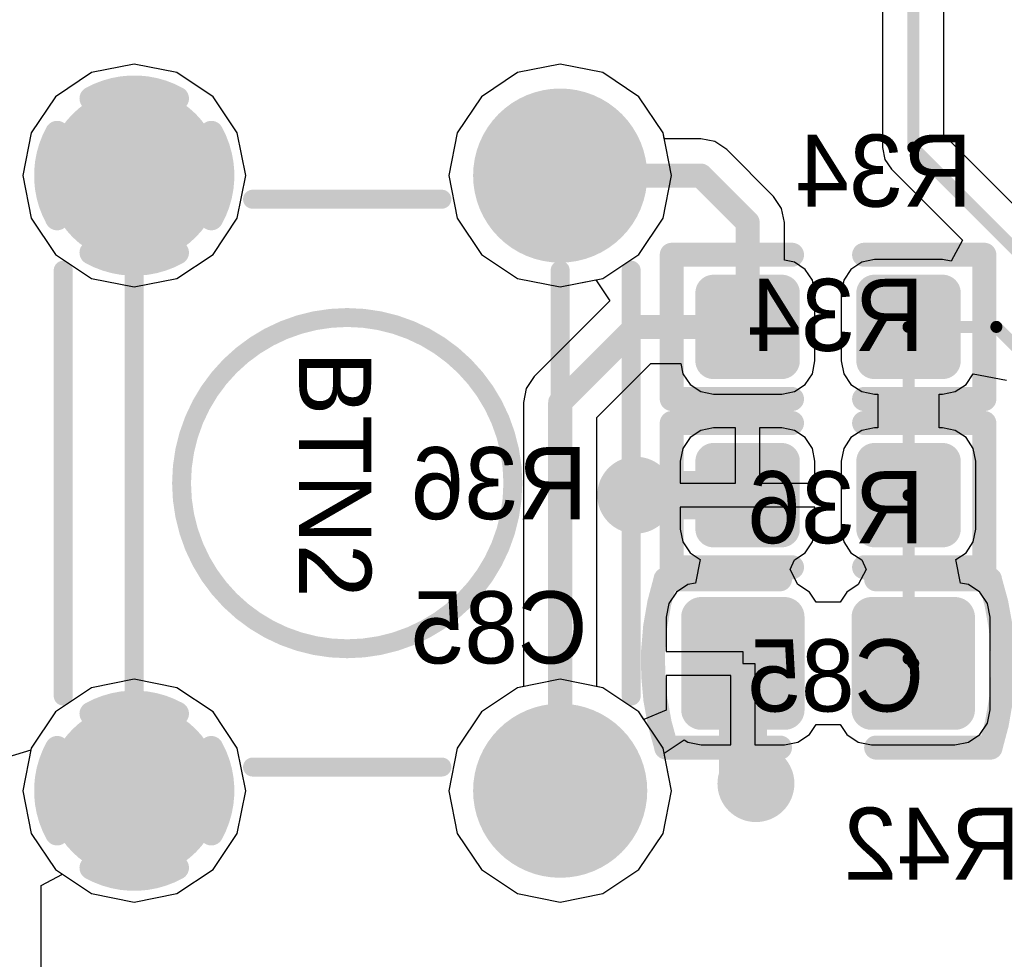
# Model space of a CAD drawing. Header units: millimetres. Extents: x 1.4 to 10.4, y 0 to 10.9.
# Tile 33 of 177: x 3.364 to 3.773, y 3.802 to 4.193. Entities that reach past the tile are written whole.
import ezdxf

# ---------------------------------------------------------------- set-up
doc = ezdxf.new("R2010")
doc.units = ezdxf.units.MM
doc.header["$MEASUREMENT"] = 0
for name, color, linetype in [('BottomLayer', 5, 'Continuous'), ('BottomOverlay', 54, 'Continuous'), ('BottomPaste', 16, 'Continuous'), ('BottomSolder', 6, 'Continuous'), ('DrillDrawing', 1, 'Continuous'), ('DrillGuide', 244, 'Continuous'), ('InternalPlane1', 76, 'Continuous'), ('InternalPlane2', 16, 'Continuous'), ('Mechanical31', 56, 'Continuous'), ('Mechanical32', 56, 'Continuous'), ('MultiLayer', 9, 'Continuous'), ('TopLayer', 1, 'Continuous'), ('TopOverlay', 2, 'Continuous'), ('TopSolder', 216, 'Continuous')]:
    doc.layers.add(name, color=color, linetype=linetype)

msp = doc.modelspace()

# ---------------------------------------------------------------- linework, layer by layer
at = {"layer": 'BottomLayer'}
for p, q in [((3.72269, 4.2711), (3.72269, 4.13957)), ((3.74818, 4.14485), (3.74818, 4.2711)), ((3.41142, 4.17431), (3.39368, 4.17078)), ((3.42916, 4.17078), (3.41142, 4.17431)), ((3.58858, 4.17431), (3.57084, 4.17078)), ((3.60632, 4.17078), (3.58858, 4.17431)), ((3.39368, 4.17078), (3.37864, 4.16073)), ((3.4442, 4.16073), (3.42916, 4.17078)), ((3.57084, 4.17078), (3.5558, 4.16073)), ((3.62136, 4.16073), (3.60632, 4.17078)), ((3.37864, 4.16073), (3.36859, 4.14569)), ((3.45424, 4.14569), (3.4442, 4.16073)), ((3.5558, 4.16073), (3.54576, 4.14569)), ((3.63141, 4.14569), (3.62136, 4.16073)), ((3.36859, 4.14569), (3.36506, 4.12795)), ((3.45777, 4.12795), (3.45424, 4.14569)), ((3.54576, 4.14569), (3.54223, 4.12795)), ((3.6319, 4.14325), (3.63141, 4.14569)), ((3.83928, 4.05374), (3.74818, 4.14485)), ((3.64705, 4.14325), (3.6319, 4.14325)), ((3.6529, 4.14208), (3.64705, 4.14325)), ((3.65786, 4.13877), (3.6529, 4.14208)), ((3.67735, 4.11928), (3.65786, 4.13877)), ((3.72269, 4.13957), (3.72269, 4.13957)), ((3.72269, 4.13957), (3.72269, 4.13957)), ((3.72269, 4.13957), (3.72366, 4.13469)), ((3.72366, 4.13469), (3.72642, 4.13055)), ((3.72642, 4.13055), (3.75588, 4.1011)), ((3.36506, 4.12795), (3.36859, 4.11021)), ((3.45424, 4.11021), (3.45777, 4.12795)), ((3.54223, 4.12795), (3.54576, 4.11021)), ((3.68067, 4.11432), (3.67735, 4.11928)), ((3.68183, 4.10846), (3.68067, 4.11432)), ((3.36859, 4.11021), (3.37864, 4.09517)), ((3.4442, 4.09517), (3.45424, 4.11021)), ((3.54576, 4.11021), (3.5558, 4.09517)), ((3.68183, 4.09276), (3.68183, 4.10846)), ((3.75588, 4.1011), (3.75116, 4.09228)), ((3.37864, 4.09517), (3.39368, 4.08513)), ((3.42916, 4.08513), (3.4442, 4.09517)), ((3.5558, 4.09517), (3.57084, 4.08513)), ((3.68599, 4.09193), (3.68183, 4.09276)), ((3.69047, 4.08894), (3.68599, 4.09193)), ((3.71401, 4.09193), (3.70953, 4.08894)), ((3.71929, 4.09298), (3.71401, 4.09193)), ((3.74764, 4.09298), (3.71929, 4.09298)), ((3.75116, 4.09228), (3.74764, 4.09298)), ((3.69347, 4.08446), (3.69047, 4.08894)), ((3.70953, 4.08894), (3.70653, 4.08446)), ((3.39368, 4.08513), (3.41142, 4.0816)), ((3.41142, 4.0816), (3.42916, 4.08513)), ((3.57084, 4.08513), (3.58858, 4.0816)), ((3.58858, 4.0816), (3.60336, 4.08454)), ((3.60336, 4.08454), (3.60919, 4.07581)), ((3.69452, 4.07917), (3.69347, 4.08446)), ((3.70653, 4.08446), (3.70548, 4.07917)), ((3.69452, 4.05083), (3.69452, 4.07917)), ((3.70548, 4.07917), (3.70548, 4.05083)), ((3.60919, 4.07581), (3.57777, 4.0444)), ((3.69347, 4.04554), (3.69452, 4.05083)), ((3.70548, 4.05083), (3.70653, 4.04554)), ((3.60388, 4.02725), (3.62633, 4.04971)), ((3.62633, 4.04971), (3.63878, 4.04971)), ((3.63878, 4.04971), (3.6396, 4.04554)), ((3.57777, 4.0444), (3.57445, 4.03944)), ((3.6396, 4.04554), (3.6426, 4.04106)), ((3.69047, 4.04106), (3.69347, 4.04554)), ((3.70653, 4.04554), (3.70953, 4.04106)), ((3.7574, 4.04106), (3.7604, 4.04554)), ((3.7604, 4.04554), (3.77417, 4.0428)), ((3.57445, 4.03944), (3.57329, 4.03358)), ((3.6426, 4.04106), (3.64708, 4.03807)), ((3.64708, 4.03807), (3.65236, 4.03702)), ((3.68071, 4.03702), (3.68599, 4.03807)), ((3.68599, 4.03807), (3.69047, 4.04106)), ((3.70953, 4.04106), (3.71401, 4.03807)), ((3.71401, 4.03807), (3.71929, 4.03702)), ((3.74764, 4.03702), (3.75292, 4.03807)), ((3.75292, 4.03807), (3.7574, 4.04106)), ((3.65236, 4.03702), (3.68071, 4.03702)), ((3.71929, 4.03702), (3.72072, 4.03702)), ((3.72072, 4.03702), (3.72072, 4.02298)), ((3.74621, 4.02298), (3.74621, 4.03702)), ((3.74621, 4.03702), (3.74764, 4.03702)), ((3.57329, 4.03358), (3.57329, 3.91536)), ((3.60388, 3.91536), (3.60388, 4.02725)), ((3.64708, 4.02193), (3.6426, 4.01894)), ((3.65236, 4.02298), (3.64708, 4.02193)), ((3.66154, 4.02298), (3.65236, 4.02298)), ((3.66154, 4), (3.66154, 4.02298)), ((3.68071, 4.02298), (3.67154, 4.02298)), ((3.67154, 4.02298), (3.67154, 4)), ((3.68599, 4.02193), (3.68071, 4.02298)), ((3.69047, 4.01894), (3.68599, 4.02193)), ((3.71401, 4.02193), (3.70953, 4.01894)), ((3.71929, 4.02298), (3.71401, 4.02193)), ((3.72072, 4.02298), (3.71929, 4.02298)), ((3.74764, 4.02298), (3.74621, 4.02298)), ((3.75292, 4.02193), (3.74764, 4.02298)), ((3.7574, 4.01894), (3.75292, 4.02193)), ((3.6426, 4.01894), (3.6396, 4.01446)), ((3.69347, 4.01446), (3.69047, 4.01894)), ((3.70953, 4.01894), (3.70653, 4.01446)), ((3.7604, 4.01446), (3.7574, 4.01894)), ((3.6396, 4.01446), (3.63855, 4.00917)), ((3.69452, 4.00917), (3.69347, 4.01446)), ((3.70653, 4.01446), (3.70548, 4.00917)), ((3.76145, 4.00917), (3.7604, 4.01446)), ((3.63855, 4.00917), (3.63855, 4)), ((3.69452, 4), (3.69452, 4.00917)), ((3.70548, 4.00917), (3.70548, 3.98083)), ((3.76145, 3.98083), (3.76145, 4.00917)), ((3.63855, 4), (3.66154, 4)), ((3.67154, 4), (3.69452, 4)), ((3.69452, 3.99), (3.63855, 3.99)), ((3.63855, 3.99), (3.63855, 3.98083)), ((3.69452, 3.98083), (3.69452, 3.99)), ((3.63855, 3.98083), (3.6396, 3.97554)), ((3.69347, 3.97554), (3.69452, 3.98083)), ((3.70548, 3.98083), (3.70653, 3.97554)), ((3.7604, 3.97554), (3.76145, 3.98083)), ((3.6396, 3.97554), (3.6426, 3.97106)), ((3.69047, 3.97106), (3.69347, 3.97554)), ((3.70653, 3.97554), (3.70953, 3.97106)), ((3.7574, 3.97106), (3.7604, 3.97554)), ((3.6426, 3.97106), (3.64682, 3.96824)), ((3.68599, 3.96807), (3.69047, 3.97106)), ((3.70953, 3.97106), (3.71401, 3.96807)), ((3.75318, 3.96824), (3.7574, 3.97106)), ((3.64682, 3.96824), (3.64487, 3.95843)), ((3.68422, 3.96411), (3.68599, 3.96807)), ((3.71401, 3.96807), (3.71578, 3.96411)), ((3.75513, 3.95843), (3.75318, 3.96824)), ((3.68748, 3.95779), (3.68422, 3.96411)), ((3.71578, 3.96411), (3.71252, 3.95779)), ((3.64165, 3.95779), (3.63691, 3.95462)), ((3.64487, 3.95843), (3.64165, 3.95779)), ((3.69222, 3.95462), (3.68748, 3.95779)), ((3.71252, 3.95779), (3.70778, 3.95462)), ((3.75835, 3.95779), (3.75513, 3.95843)), ((3.76309, 3.95462), (3.75835, 3.95779)), ((3.63691, 3.95462), (3.63374, 3.94988)), ((3.695, 3.95047), (3.69222, 3.95462)), ((3.70778, 3.95462), (3.705, 3.95047)), ((3.76626, 3.94988), (3.76309, 3.95462)), ((3.63374, 3.94988), (3.63263, 3.94429)), ((3.705, 3.95047), (3.695, 3.95047)), ((3.76737, 3.94429), (3.76626, 3.94988)), ((3.63263, 3.94429), (3.63263, 3.93)), ((3.76737, 3.90571), (3.76737, 3.94429)), ((3.63263, 3.93), (3.66457, 3.93)), ((3.66457, 3.93), (3.66457, 3.925)), ((3.66457, 3.925), (3.66957, 3.925)), ((3.66957, 3.925), (3.66957, 3.8911)), ((3.65957, 3.92), (3.63263, 3.92)), ((3.63263, 3.92), (3.63263, 3.90571)), ((3.65957, 3.8911), (3.65957, 3.92)), ((3.41142, 3.9184), (3.39368, 3.91487)), ((3.42916, 3.91487), (3.41142, 3.9184)), ((3.57329, 3.91536), (3.57084, 3.91487)), ((3.60632, 3.91487), (3.60388, 3.91536)), ((3.39368, 3.91487), (3.37864, 3.90483)), ((3.4442, 3.90483), (3.42916, 3.91487)), ((3.57084, 3.91487), (3.5558, 3.90483)), ((3.62136, 3.90483), (3.60632, 3.91487)), ((3.37864, 3.90483), (3.36859, 3.88979)), ((3.45424, 3.88979), (3.4442, 3.90483)), ((3.5558, 3.90483), (3.54576, 3.88979)), ((3.62342, 3.90174), (3.62136, 3.90483)), ((3.63266, 3.90557), (3.62342, 3.90174)), ((3.63263, 3.90571), (3.63266, 3.90557)), ((3.76626, 3.90012), (3.76737, 3.90571)), ((3.69222, 3.89538), (3.695, 3.89953)), ((3.695, 3.89953), (3.705, 3.89953)), ((3.705, 3.89953), (3.70778, 3.89538)), ((3.76309, 3.89538), (3.76626, 3.90012)), ((3.68748, 3.89221), (3.69222, 3.89538)), ((3.70778, 3.89538), (3.71252, 3.89221)), ((3.75835, 3.89221), (3.76309, 3.89538)), ((3.63183, 3.88766), (3.64015, 3.89322)), ((3.64015, 3.89322), (3.64165, 3.89221)), ((3.64165, 3.89221), (3.64724, 3.8911)), ((3.64724, 3.8911), (3.65957, 3.8911)), ((3.66957, 3.8911), (3.68189, 3.8911)), ((3.68189, 3.8911), (3.68748, 3.89221)), ((3.71252, 3.89221), (3.71811, 3.8911)), ((3.71811, 3.8911), (3.75276, 3.8911)), ((3.75276, 3.8911), (3.75835, 3.89221)), ((3.36841, 3.88886), (3.35884, 3.88596)), ((3.36859, 3.88979), (3.36841, 3.88886)), ((3.45777, 3.87205), (3.45424, 3.88979)), ((3.54576, 3.88979), (3.54223, 3.87205)), ((3.63494, 3.87205), (3.63183, 3.88766)), ((3.45424, 3.85431), (3.45777, 3.87205)), ((3.54223, 3.87205), (3.54576, 3.85431)), ((3.63141, 3.85431), (3.63494, 3.87205)), ((3.4442, 3.83927), (3.45424, 3.85431)), ((3.54576, 3.85431), (3.5558, 3.83927)), ((3.62136, 3.83927), (3.63141, 3.85431)), ((3.37274, 3.8326), (3.38156, 3.83731)), ((3.38156, 3.83731), (3.39368, 3.82922)), ((3.42916, 3.82922), (3.4442, 3.83927)), ((3.5558, 3.83927), (3.57084, 3.82922)), ((3.60632, 3.82922), (3.62136, 3.83927)), ((3.37274, 3.7924), (3.37274, 3.8326)), ((3.39368, 3.82922), (3.41142, 3.82569)), ((3.41142, 3.82569), (3.42916, 3.82922)), ((3.57084, 3.82922), (3.58858, 3.82569)), ((3.58858, 3.82569), (3.60632, 3.82922))]:
    msp.add_line(p, q, dxfattribs=at)
for points, const_width in [([(3.73543, 4.13957), (3.73543, 4.305)], 0.005), ([(3.73543, 4.13957), (3.834, 4.041)], 0.005), ([(3.58858, 4.12795), (3.64705, 4.12795)], 0.01), ([(3.64705, 4.12795), (3.66654, 4.10846)], 0.01), ([(3.66654, 4.065), (3.66654, 4.10846)], 0.01), ([(3.58858, 4.03358), (3.62, 4.065)], 0.01), ([(3.62, 4.065), (3.66654, 4.065)], 0.01), ([(3.73346, 3.995), (3.73346, 4.065)], 0.005), ([(3.73346, 4.065), (3.77, 4.065)], 0.005), ([(3.77, 4.065), (3.805, 4.03)], 0.005), ([(3.58858, 3.87205), (3.58858, 4.03358)], 0.01), ([(3.62, 3.995), (3.66654, 3.995)], 0.02), ([(3.73346, 3.92697), (3.73346, 3.995)], 0.005), ([(3.66457, 3.88043), (3.66457, 3.925)], 0.02), ([(3.73346, 3.92697), (3.73543, 3.925)], 0.005), ([(3.66457, 3.88043), (3.67, 3.875)], 0.02)]:
    msp.add_lwpolyline(points, dxfattribs=dict(at, const_width=const_width))
for points, const_width in [([(3.39468, 4.12795, 1), (3.42815, 4.12795, 1)], 0.03346), ([(3.57185, 4.12795, 1), (3.60532, 4.12795, 1)], 0.03346), ([(3.73418, 4.13957, 1), (3.73668, 4.13957, 1)], 0.0025), ([(3.73418, 4.13957, 1), (3.73668, 4.13957, 1)], 0.0025), ([(3.58608, 4.12795, 1), (3.59108, 4.12795, 1)], 0.005), ([(3.64455, 4.12795, 1), (3.64955, 4.12795, 1)], 0.005), ([(3.64455, 4.12795, 1), (3.64955, 4.12795, 1)], 0.005), ([(3.66404, 4.10846, 1), (3.66904, 4.10846, 1)], 0.005), ([(3.66404, 4.10846, 1), (3.66904, 4.10846, 1)], 0.005), ([(3.65059, 4.07917, 1), (3.65413, 4.07917, 1)], 0.00354), ([(3.67894, 4.07917, 1), (3.68248, 4.07917, 1)], 0.00354), ([(3.71752, 4.07917, 1), (3.72106, 4.07917, 1)], 0.00354), ([(3.74587, 4.07917, 1), (3.74941, 4.07917, 1)], 0.00354), ([(3.6175, 4.065, 1), (3.6225, 4.065, 1)], 0.005), ([(3.6175, 4.065, 1), (3.6225, 4.065, 1)], 0.005), ([(3.66404, 4.065, 1), (3.66904, 4.065, 1)], 0.005), ([(3.66404, 4.065, 1), (3.66904, 4.065, 1)], 0.005), ([(3.73221, 4.065, 1), (3.73471, 4.065, 1)], 0.0025), ([(3.73221, 4.065, 1), (3.73471, 4.065, 1)], 0.0025), ([(3.76875, 4.065, 1), (3.77125, 4.065, 1)], 0.0025), ([(3.76875, 4.065, 1), (3.77125, 4.065, 1)], 0.0025), ([(3.65059, 4.05083, 1), (3.65413, 4.05083, 1)], 0.00354), ([(3.67894, 4.05083, 1), (3.68248, 4.05083, 1)], 0.00354), ([(3.71752, 4.05083, 1), (3.72106, 4.05083, 1)], 0.00354), ([(3.74587, 4.05083, 1), (3.74941, 4.05083, 1)], 0.00354), ([(3.58608, 4.03358, 1), (3.59108, 4.03358, 1)], 0.005), ([(3.58608, 4.03358, 1), (3.59108, 4.03358, 1)], 0.005), ([(3.65059, 4.00917, 1), (3.65413, 4.00917, 1)], 0.00354), ([(3.67894, 4.00917, 1), (3.68248, 4.00917, 1)], 0.00354), ([(3.71752, 4.00917, 1), (3.72106, 4.00917, 1)], 0.00354), ([(3.74587, 4.00917, 1), (3.74941, 4.00917, 1)], 0.00354), ([(3.614, 3.995, 1), (3.626, 3.995, 1)], 0.012), ([(3.615, 3.995, 1), (3.625, 3.995, 1)], 0.01), ([(3.66154, 3.995, 1), (3.67154, 3.995, 1)], 0.01), ([(3.73221, 3.995, 1), (3.73471, 3.995, 1)], 0.0025), ([(3.73221, 3.995, 1), (3.73471, 3.995, 1)], 0.0025), ([(3.65059, 3.98083, 1), (3.65413, 3.98083, 1)], 0.00354), ([(3.67894, 3.98083, 1), (3.68248, 3.98083, 1)], 0.00354), ([(3.71752, 3.98083, 1), (3.72106, 3.98083, 1)], 0.00354), ([(3.74587, 3.98083, 1), (3.74941, 3.98083, 1)], 0.00354), ([(3.64508, 3.94429, 1), (3.64941, 3.94429, 1)], 0.00433), ([(3.67972, 3.94429, 1), (3.68405, 3.94429, 1)], 0.00433), ([(3.71594, 3.94429, 1), (3.72028, 3.94429, 1)], 0.00433), ([(3.75059, 3.94429, 1), (3.75492, 3.94429, 1)], 0.00433), ([(3.65957, 3.925, 1), (3.66957, 3.925, 1)], 0.01), ([(3.73221, 3.92697, 1), (3.73471, 3.92697, 1)], 0.0025), ([(3.73221, 3.92697, 1), (3.73471, 3.92697, 1)], 0.0025), ([(3.73418, 3.925, 1), (3.73668, 3.925, 1)], 0.0025), ([(3.64508, 3.90571, 1), (3.64941, 3.90571, 1)], 0.00433), ([(3.67972, 3.90571, 1), (3.68405, 3.90571, 1)], 0.00433), ([(3.71594, 3.90571, 1), (3.72028, 3.90571, 1)], 0.00433), ([(3.75059, 3.90571, 1), (3.75492, 3.90571, 1)], 0.00433), ([(3.39468, 3.87205, 1), (3.42815, 3.87205, 1)], 0.03346), ([(3.57185, 3.87205, 1), (3.60532, 3.87205, 1)], 0.03346), ([(3.65957, 3.88043, 1), (3.66957, 3.88043, 1)], 0.01), ([(3.65957, 3.88043, 1), (3.66957, 3.88043, 1)], 0.01), ([(3.664, 3.875, 1), (3.676, 3.875, 1)], 0.012), ([(3.665, 3.875, 1), (3.675, 3.875, 1)], 0.01), ([(3.58608, 3.87205, 1), (3.59108, 3.87205, 1)], 0.005)]:
    msp.add_lwpolyline(points, format="xyb", close=True, dxfattribs=dict(at, const_width=const_width))
for points in [[(3.64882, 4.05083), (3.68425, 4.05083), (3.64882, 4.07917), (3.68425, 4.07917)], [(3.65236, 4.04728), (3.68071, 4.04728), (3.65236, 4.08272), (3.68071, 4.08272)], [(3.71575, 4.05083), (3.75118, 4.05083), (3.71575, 4.07917), (3.75118, 4.07917)], [(3.71929, 4.04728), (3.74764, 4.04728), (3.71929, 4.08272), (3.74764, 4.08272)], [(3.65236, 3.97728), (3.68071, 3.97728), (3.65236, 4.01272), (3.68071, 4.01272)], [(3.71929, 3.97728), (3.74764, 3.97728), (3.71929, 4.01272), (3.74764, 4.01272)], [(3.64882, 3.98083), (3.68425, 3.98083), (3.64882, 4.00917), (3.68425, 4.00917)], [(3.71575, 3.98083), (3.75118, 3.98083), (3.71575, 4.00917), (3.75118, 4.00917)], [(3.68189, 3.94862), (3.64724, 3.94862), (3.68189, 3.90138), (3.64724, 3.90138)], [(3.75276, 3.94862), (3.71811, 3.94862), (3.75276, 3.90138), (3.71811, 3.90138)], [(3.68622, 3.94429), (3.64291, 3.94429), (3.68622, 3.90571), (3.64291, 3.90571)], [(3.75709, 3.94429), (3.71378, 3.94429), (3.75709, 3.90571), (3.71378, 3.90571)]]:
    msp.add_solid(points, dxfattribs=at)
at = {"layer": 'BottomOverlay', "const_width": 0.01}
for points in [[(3.635, 4.035), (3.635, 4.095)], [(3.635, 4.095), (3.685, 4.095)], [(3.715, 4.095), (3.765, 4.095)], [(3.765, 4.035), (3.765, 4.095)], [(3.635, 4.035), (3.685, 4.035)], [(3.715, 4.035), (3.765, 4.035)], [(3.635, 3.965), (3.635, 4.025)], [(3.635, 4.025), (3.685, 4.025)], [(3.715, 4.025), (3.765, 4.025)], [(3.765, 3.965), (3.765, 4.025)], [(3.635, 3.965), (3.685, 3.965)], [(3.715, 3.965), (3.765, 3.965)], [(3.63239, 3.96), (3.68, 3.96)], [(3.72, 3.96), (3.76733, 3.96)], [(3.63267, 3.89), (3.68, 3.89)], [(3.72, 3.89), (3.7676, 3.89)]]:
    msp.add_lwpolyline(points, dxfattribs=at)
at = {"layer": 'BottomOverlay', "const_width": 0.005}
for points in [[(3.6325, 4.095, 1), (3.6375, 4.095, 1)], [(3.6325, 4.095, 1), (3.6375, 4.095, 1)], [(3.6825, 4.095, 1), (3.6875, 4.095, 1)], [(3.7125, 4.095, 1), (3.7175, 4.095, 1)], [(3.7625, 4.095, 1), (3.7675, 4.095, 1)], [(3.7625, 4.095, 1), (3.7675, 4.095, 1)], [(3.6325, 4.035, 1), (3.6375, 4.035, 1)], [(3.6325, 4.035, 1), (3.6375, 4.035, 1)], [(3.6825, 4.035, 1), (3.6875, 4.035, 1)], [(3.7125, 4.035, 1), (3.7175, 4.035, 1)], [(3.7625, 4.035, 1), (3.7675, 4.035, 1)], [(3.7625, 4.035, 1), (3.7675, 4.035, 1)], [(3.6325, 4.025, 1), (3.6375, 4.025, 1)], [(3.6325, 4.025, 1), (3.6375, 4.025, 1)], [(3.6825, 4.025, 1), (3.6875, 4.025, 1)], [(3.7125, 4.025, 1), (3.7175, 4.025, 1)], [(3.7625, 4.025, 1), (3.7675, 4.025, 1)], [(3.7625, 4.025, 1), (3.7675, 4.025, 1)], [(3.6325, 3.965, 1), (3.6375, 3.965, 1)], [(3.6325, 3.965, 1), (3.6375, 3.965, 1)], [(3.6825, 3.965, 1), (3.6875, 3.965, 1)], [(3.7125, 3.965, 1), (3.7175, 3.965, 1)], [(3.7625, 3.965, 1), (3.7675, 3.965, 1)], [(3.7625, 3.965, 1), (3.7675, 3.965, 1)], [(3.62989, 3.96, 1), (3.63489, 3.96, 1)], [(3.62989, 3.95985, 1), (3.63489, 3.95985, 1)], [(3.6775, 3.96, 1), (3.6825, 3.96, 1)], [(3.7175, 3.96, 1), (3.7225, 3.96, 1)], [(3.76483, 3.96, 1), (3.76983, 3.96, 1)], [(3.76483, 3.95976, 1), (3.76983, 3.95976, 1)], [(3.63017, 3.89024, 1), (3.63517, 3.89024, 1)], [(3.63017, 3.89, 1), (3.63517, 3.89, 1)], [(3.6775, 3.89, 1), (3.6825, 3.89, 1)], [(3.7175, 3.89, 1), (3.7225, 3.89, 1)], [(3.7651, 3.89015, 1), (3.7701, 3.89015, 1)], [(3.7651, 3.89, 1), (3.7701, 3.89, 1)]]:
    msp.add_lwpolyline(points, format="xyb", close=True, dxfattribs=at)
at = {"layer": 'BottomOverlay', "const_width": 0.01}
for points in [[(3.63267, 3.89024, -0.154963), (3.63239, 3.95985)], [(3.76733, 3.95976, -0.154963), (3.7676, 3.89015)]]:
    msp.add_lwpolyline(points, format="xyb", dxfattribs=at)
at = {"layer": 'BottomPaste'}
for points, const_width in [([(3.65059, 4.07917, 1), (3.65413, 4.07917, 1)], 0.00354), ([(3.67894, 4.07917, 1), (3.68248, 4.07917, 1)], 0.00354), ([(3.71752, 4.07917, 1), (3.72106, 4.07917, 1)], 0.00354), ([(3.74587, 4.07917, 1), (3.74941, 4.07917, 1)], 0.00354), ([(3.65059, 4.05083, 1), (3.65413, 4.05083, 1)], 0.00354), ([(3.67894, 4.05083, 1), (3.68248, 4.05083, 1)], 0.00354), ([(3.71752, 4.05083, 1), (3.72106, 4.05083, 1)], 0.00354), ([(3.74587, 4.05083, 1), (3.74941, 4.05083, 1)], 0.00354), ([(3.65059, 4.00917, 1), (3.65413, 4.00917, 1)], 0.00354), ([(3.67894, 4.00917, 1), (3.68248, 4.00917, 1)], 0.00354), ([(3.71752, 4.00917, 1), (3.72106, 4.00917, 1)], 0.00354), ([(3.74587, 4.00917, 1), (3.74941, 4.00917, 1)], 0.00354), ([(3.65059, 3.98083, 1), (3.65413, 3.98083, 1)], 0.00354), ([(3.67894, 3.98083, 1), (3.68248, 3.98083, 1)], 0.00354), ([(3.71752, 3.98083, 1), (3.72106, 3.98083, 1)], 0.00354), ([(3.74587, 3.98083, 1), (3.74941, 3.98083, 1)], 0.00354), ([(3.64508, 3.94429, 1), (3.64941, 3.94429, 1)], 0.00433), ([(3.67972, 3.94429, 1), (3.68405, 3.94429, 1)], 0.00433), ([(3.71594, 3.94429, 1), (3.72028, 3.94429, 1)], 0.00433), ([(3.75059, 3.94429, 1), (3.75492, 3.94429, 1)], 0.00433), ([(3.64508, 3.90571, 1), (3.64941, 3.90571, 1)], 0.00433), ([(3.67972, 3.90571, 1), (3.68405, 3.90571, 1)], 0.00433), ([(3.71594, 3.90571, 1), (3.72028, 3.90571, 1)], 0.00433), ([(3.75059, 3.90571, 1), (3.75492, 3.90571, 1)], 0.00433)]:
    msp.add_lwpolyline(points, format="xyb", close=True, dxfattribs=dict(at, const_width=const_width))
for points in [[(3.64882, 4.05083), (3.68425, 4.05083), (3.64882, 4.07917), (3.68425, 4.07917)], [(3.65236, 4.04728), (3.68071, 4.04728), (3.65236, 4.08272), (3.68071, 4.08272)], [(3.71575, 4.05083), (3.75118, 4.05083), (3.71575, 4.07917), (3.75118, 4.07917)], [(3.71929, 4.04728), (3.74764, 4.04728), (3.71929, 4.08272), (3.74764, 4.08272)], [(3.65236, 3.97728), (3.68071, 3.97728), (3.65236, 4.01272), (3.68071, 4.01272)], [(3.71929, 3.97728), (3.74764, 3.97728), (3.71929, 4.01272), (3.74764, 4.01272)], [(3.64882, 3.98083), (3.68425, 3.98083), (3.64882, 4.00917), (3.68425, 4.00917)], [(3.71575, 3.98083), (3.75118, 3.98083), (3.71575, 4.00917), (3.75118, 4.00917)], [(3.68189, 3.94862), (3.64724, 3.94862), (3.68189, 3.90138), (3.64724, 3.90138)], [(3.75276, 3.94862), (3.71811, 3.94862), (3.75276, 3.90138), (3.71811, 3.90138)], [(3.68622, 3.94429), (3.64291, 3.94429), (3.68622, 3.90571), (3.64291, 3.90571)], [(3.75709, 3.94429), (3.71378, 3.94429), (3.75709, 3.90571), (3.71378, 3.90571)]]:
    msp.add_solid(points, dxfattribs=at)
at = {"layer": 'BottomSolder'}
for points, const_width in [([(3.39331, 4.12795, 1), (3.42953, 4.12795, 1)], 0.03622), ([(3.57047, 4.12795, 1), (3.60669, 4.12795, 1)], 0.03622), ([(3.64859, 4.07917, 1), (3.65613, 4.07917, 1)], 0.00754), ([(3.67694, 4.07917, 1), (3.68448, 4.07917, 1)], 0.00754), ([(3.71552, 4.07917, 1), (3.72306, 4.07917, 1)], 0.00754), ([(3.74387, 4.07917, 1), (3.75141, 4.07917, 1)], 0.00754), ([(3.64859, 4.05083, 1), (3.65613, 4.05083, 1)], 0.00754), ([(3.67694, 4.05083, 1), (3.68448, 4.05083, 1)], 0.00754), ([(3.71552, 4.05083, 1), (3.72306, 4.05083, 1)], 0.00754), ([(3.74387, 4.05083, 1), (3.75141, 4.05083, 1)], 0.00754), ([(3.64859, 4.00917, 1), (3.65613, 4.00917, 1)], 0.00754), ([(3.67694, 4.00917, 1), (3.68448, 4.00917, 1)], 0.00754), ([(3.71552, 4.00917, 1), (3.72306, 4.00917, 1)], 0.00754), ([(3.74387, 4.00917, 1), (3.75141, 4.00917, 1)], 0.00754), ([(3.64859, 3.98083, 1), (3.65613, 3.98083, 1)], 0.00754), ([(3.67694, 3.98083, 1), (3.68448, 3.98083, 1)], 0.00754), ([(3.71552, 3.98083, 1), (3.72306, 3.98083, 1)], 0.00754), ([(3.74387, 3.98083, 1), (3.75141, 3.98083, 1)], 0.00754), ([(3.64308, 3.94429, 1), (3.65141, 3.94429, 1)], 0.00833), ([(3.67772, 3.94429, 1), (3.68605, 3.94429, 1)], 0.00833), ([(3.71394, 3.94429, 1), (3.72228, 3.94429, 1)], 0.00833), ([(3.74859, 3.94429, 1), (3.75692, 3.94429, 1)], 0.00833), ([(3.64308, 3.90571, 1), (3.65141, 3.90571, 1)], 0.00833), ([(3.67772, 3.90571, 1), (3.68605, 3.90571, 1)], 0.00833), ([(3.71394, 3.90571, 1), (3.72228, 3.90571, 1)], 0.00833), ([(3.74859, 3.90571, 1), (3.75692, 3.90571, 1)], 0.00833), ([(3.39331, 3.87205, 1), (3.42953, 3.87205, 1)], 0.03622), ([(3.57047, 3.87205, 1), (3.60669, 3.87205, 1)], 0.03622)]:
    msp.add_lwpolyline(points, format="xyb", close=True, dxfattribs=dict(at, const_width=const_width))
for points in [[(3.65236, 4.04328), (3.68071, 4.04328), (3.65236, 4.08672), (3.68071, 4.08672)], [(3.71929, 4.04328), (3.74764, 4.04328), (3.71929, 4.08672), (3.74764, 4.08672)], [(3.64482, 4.05083), (3.68825, 4.05083), (3.64482, 4.07917), (3.68825, 4.07917)], [(3.71175, 4.05083), (3.75518, 4.05083), (3.71175, 4.07917), (3.75518, 4.07917)], [(3.65236, 3.97328), (3.68071, 3.97328), (3.65236, 4.01672), (3.68071, 4.01672)], [(3.71929, 3.97328), (3.74764, 3.97328), (3.71929, 4.01672), (3.74764, 4.01672)], [(3.64482, 3.98083), (3.68825, 3.98083), (3.64482, 4.00917), (3.68825, 4.00917)], [(3.71175, 3.98083), (3.75518, 3.98083), (3.71175, 4.00917), (3.75518, 4.00917)], [(3.68189, 3.95262), (3.64724, 3.95262), (3.68189, 3.89738), (3.64724, 3.89738)], [(3.75276, 3.95262), (3.71811, 3.95262), (3.75276, 3.89738), (3.71811, 3.89738)], [(3.69022, 3.94429), (3.63891, 3.94429), (3.69022, 3.90571), (3.63891, 3.90571)], [(3.76109, 3.94429), (3.70978, 3.94429), (3.76109, 3.90571), (3.70978, 3.90571)]]:
    msp.add_solid(points, dxfattribs=at)
at = {"layer": 'DrillDrawing', "const_width": 0.006}
for points in [[(3.617, 3.995, 1), (3.623, 3.995, 1)], [(3.667, 3.875, 1), (3.673, 3.875, 1)]]:
    msp.add_lwpolyline(points, format="xyb", close=True, dxfattribs=at)
at = {"layer": 'DrillGuide', "const_width": 0.006}
for points in [[(3.617, 3.995, 1), (3.623, 3.995, 1)], [(3.667, 3.875, 1), (3.673, 3.875, 1)]]:
    msp.add_lwpolyline(points, format="xyb", close=True, dxfattribs=at)
at = {"layer": 'InternalPlane1', "const_width": 0.03165}
for points in [[(3.39559, 4.12795, 1), (3.42724, 4.12795, 1)], [(3.57276, 4.12795, 1), (3.60441, 4.12795, 1)], [(3.39559, 3.87205, 1), (3.42724, 3.87205, 1)], [(3.57276, 3.87205, 1), (3.60441, 3.87205, 1)]]:
    msp.add_lwpolyline(points, format="xyb", close=True, dxfattribs=at)
at = {"layer": 'InternalPlane2', "const_width": 0.01}
for points in [[(3.39365, 4.16001, -0.258618), (3.42919, 4.16001)], [(3.37936, 4.11018, -0.258618), (3.37936, 4.14572)], [(3.44348, 4.14572, -0.258618), (3.44348, 4.11018)], [(3.42919, 4.09589, -0.258618), (3.39365, 4.09589)], [(3.39365, 3.90411, -0.258618), (3.42919, 3.90411)], [(3.37936, 3.85428, -0.258618), (3.37936, 3.88982)], [(3.44348, 3.88982, -0.258618), (3.44348, 3.85428)], [(3.42919, 3.83999, -0.258618), (3.39365, 3.83999)]]:
    msp.add_lwpolyline(points, format="xyb", dxfattribs=at)
at = {"layer": 'InternalPlane2'}
for points, const_width in [([(3.39115, 4.16001, 1), (3.39615, 4.16001, 1)], 0.005), ([(3.42669, 4.16001, 1), (3.43169, 4.16001, 1)], 0.005), ([(3.57276, 4.12795, 1), (3.60441, 4.12795, 1)], 0.03165), ([(3.37686, 4.14572, 1), (3.38186, 4.14572, 1)], 0.005), ([(3.44098, 4.14572, 1), (3.44598, 4.14572, 1)], 0.005), ([(3.37686, 4.11018, 1), (3.38186, 4.11018, 1)], 0.005), ([(3.44098, 4.11018, 1), (3.44598, 4.11018, 1)], 0.005), ([(3.39115, 4.09589, 1), (3.39615, 4.09589, 1)], 0.005), ([(3.42669, 4.09589, 1), (3.43169, 4.09589, 1)], 0.005), ([(3.612, 3.995, 1), (3.628, 3.995, 1)], 0.016), ([(3.39115, 3.90411, 1), (3.39615, 3.90411, 1)], 0.005), ([(3.42669, 3.90411, 1), (3.43169, 3.90411, 1)], 0.005), ([(3.57276, 3.87205, 1), (3.60441, 3.87205, 1)], 0.03165), ([(3.37686, 3.88982, 1), (3.38186, 3.88982, 1)], 0.005), ([(3.44098, 3.88982, 1), (3.44598, 3.88982, 1)], 0.005), ([(3.662, 3.875, 1), (3.678, 3.875, 1)], 0.016), ([(3.37686, 3.85428, 1), (3.38186, 3.85428, 1)], 0.005), ([(3.44098, 3.85428, 1), (3.44598, 3.85428, 1)], 0.005), ([(3.39115, 3.83999, 1), (3.39615, 3.83999, 1)], 0.005), ([(3.42669, 3.83999, 1), (3.43169, 3.83999, 1)], 0.005)]:
    msp.add_lwpolyline(points, format="xyb", close=True, dxfattribs=dict(at, const_width=const_width))
at = {"layer": 'MultiLayer', "const_width": 0.012}
for points in [[(3.614, 3.995, 1), (3.626, 3.995, 1)], [(3.664, 3.875, 1), (3.676, 3.875, 1)]]:
    msp.add_lwpolyline(points, format="xyb", close=True, dxfattribs=at)
at = {"layer": 'TopLayer'}
for p, q in [((3.41142, 4.17431), (3.39368, 4.17078)), ((3.42916, 4.17078), (3.41142, 4.17431)), ((3.58858, 4.17431), (3.57084, 4.17078)), ((3.60632, 4.17078), (3.58858, 4.17431)), ((3.39368, 4.17078), (3.37864, 4.16073)), ((3.4442, 4.16073), (3.42916, 4.17078)), ((3.57084, 4.17078), (3.5558, 4.16073)), ((3.62136, 4.16073), (3.60632, 4.17078)), ((3.37864, 4.16073), (3.36859, 4.14569)), ((3.45424, 4.14569), (3.4442, 4.16073)), ((3.5558, 4.16073), (3.54576, 4.14569)), ((3.63141, 4.14569), (3.62136, 4.16073)), ((3.36859, 4.14569), (3.36506, 4.12795)), ((3.45777, 4.12795), (3.45424, 4.14569)), ((3.54576, 4.14569), (3.54223, 4.12795)), ((3.63494, 4.12795), (3.63141, 4.14569)), ((3.36506, 4.12795), (3.36859, 4.11021)), ((3.45424, 4.11021), (3.45777, 4.12795)), ((3.54223, 4.12795), (3.54576, 4.11021)), ((3.63141, 4.11021), (3.63494, 4.12795)), ((3.36859, 4.11021), (3.37864, 4.09517)), ((3.4442, 4.09517), (3.45424, 4.11021)), ((3.54576, 4.11021), (3.5558, 4.09517)), ((3.62136, 4.09517), (3.63141, 4.11021)), ((3.37864, 4.09517), (3.39368, 4.08513)), ((3.42916, 4.08513), (3.4442, 4.09517)), ((3.5558, 4.09517), (3.57084, 4.08513)), ((3.60632, 4.08513), (3.62136, 4.09517)), ((3.39368, 4.08513), (3.41142, 4.0816)), ((3.41142, 4.0816), (3.42916, 4.08513)), ((3.57084, 4.08513), (3.58858, 4.0816)), ((3.58858, 4.0816), (3.60632, 4.08513)), ((3.41142, 3.9184), (3.39368, 3.91487)), ((3.42916, 3.91487), (3.41142, 3.9184)), ((3.58858, 3.9184), (3.57084, 3.91487)), ((3.60632, 3.91487), (3.58858, 3.9184)), ((3.39368, 3.91487), (3.37864, 3.90483)), ((3.4442, 3.90483), (3.42916, 3.91487)), ((3.57084, 3.91487), (3.5558, 3.90483)), ((3.62136, 3.90483), (3.60632, 3.91487)), ((3.37864, 3.90483), (3.36859, 3.88979)), ((3.45424, 3.88979), (3.4442, 3.90483)), ((3.5558, 3.90483), (3.54576, 3.88979)), ((3.63141, 3.88979), (3.62136, 3.90483)), ((3.36859, 3.88979), (3.36506, 3.87205)), ((3.45777, 3.87205), (3.45424, 3.88979)), ((3.54576, 3.88979), (3.54223, 3.87205)), ((3.63494, 3.87205), (3.63141, 3.88979)), ((3.36506, 3.87205), (3.36859, 3.85431)), ((3.45424, 3.85431), (3.45777, 3.87205)), ((3.54223, 3.87205), (3.54576, 3.85431)), ((3.63141, 3.85431), (3.63494, 3.87205)), ((3.36859, 3.85431), (3.37864, 3.83927)), ((3.4442, 3.83927), (3.45424, 3.85431)), ((3.54576, 3.85431), (3.5558, 3.83927)), ((3.62136, 3.83927), (3.63141, 3.85431)), ((3.37864, 3.83927), (3.39368, 3.82922)), ((3.42916, 3.82922), (3.4442, 3.83927)), ((3.5558, 3.83927), (3.57084, 3.82922)), ((3.60632, 3.82922), (3.62136, 3.83927)), ((3.39368, 3.82922), (3.41142, 3.82569)), ((3.41142, 3.82569), (3.42916, 3.82922)), ((3.57084, 3.82922), (3.58858, 3.82569)), ((3.58858, 3.82569), (3.60632, 3.82922))]:
    msp.add_line(p, q, dxfattribs=at)
for points, const_width in [([(3.39468, 4.12795, 1), (3.42815, 4.12795, 1)], 0.03346), ([(3.57185, 4.12795, 1), (3.60532, 4.12795, 1)], 0.03346), ([(3.614, 3.995, 1), (3.626, 3.995, 1)], 0.012), ([(3.39468, 3.87205, 1), (3.42815, 3.87205, 1)], 0.03346), ([(3.57185, 3.87205, 1), (3.60532, 3.87205, 1)], 0.03346), ([(3.664, 3.875, 1), (3.676, 3.875, 1)], 0.012)]:
    msp.add_lwpolyline(points, format="xyb", close=True, dxfattribs=dict(at, const_width=const_width))
at = {"layer": 'TopOverlay', "const_width": 0.00787}
for points in [[(3.46063, 4.11811), (3.53937, 4.11811)], [(3.38189, 3.91142), (3.38189, 4.08858)], [(3.41142, 3.91142), (3.41142, 4.08858)], [(3.58858, 3.91142), (3.58858, 4.08858)], [(3.61811, 3.91142), (3.61811, 4.08858)], [(3.46063, 3.88189), (3.53937, 3.88189)]]:
    msp.add_lwpolyline(points, dxfattribs=at)
at = {"layer": 'TopOverlay'}
for points, const_width in [([(3.45866, 4.11811, 1), (3.4626, 4.11811, 1)], 0.00394), ([(3.5374, 4.11811, 1), (3.54134, 4.11811, 1)], 0.00394), ([(3.37992, 4.08858, 1), (3.38386, 4.08858, 1)], 0.00394), ([(3.40945, 4.08858, 1), (3.41339, 4.08858, 1)], 0.00394), ([(3.58661, 4.08858, 1), (3.59055, 4.08858, 1)], 0.00394), ([(3.61614, 4.08858, 1), (3.62008, 4.08858, 1)], 0.00394), ([(3.5689, 4, 1), (3.4311, 4, 1)], 0.00787), ([(3.42913, 4, 1), (3.43307, 4, 1)], 0.00394), ([(3.56693, 4, 1), (3.57087, 4, 1)], 0.00394), ([(3.37992, 3.91142, 1), (3.38386, 3.91142, 1)], 0.00394), ([(3.40945, 3.91142, 1), (3.41339, 3.91142, 1)], 0.00394), ([(3.58661, 3.91142, 1), (3.59055, 3.91142, 1)], 0.00394), ([(3.61614, 3.91142, 1), (3.62008, 3.91142, 1)], 0.00394), ([(3.45866, 3.88189, 1), (3.4626, 3.88189, 1)], 0.00394), ([(3.5374, 3.88189, 1), (3.54134, 3.88189, 1)], 0.00394)]:
    msp.add_lwpolyline(points, format="xyb", close=True, dxfattribs=dict(at, const_width=const_width))
at = {"layer": 'TopSolder', "const_width": 0.03622}
for points in [[(3.39331, 4.12795, 1), (3.42953, 4.12795, 1)], [(3.57047, 4.12795, 1), (3.60669, 4.12795, 1)], [(3.39331, 3.87205, 1), (3.42953, 3.87205, 1)], [(3.57047, 3.87205, 1), (3.60669, 3.87205, 1)]]:
    msp.add_lwpolyline(points, format="xyb", close=True, dxfattribs=at)

# ---------------------------------------------------------------- texts
at = {"layer": 'BottomOverlay', "text_generation_flag": 2}
for s, p in [('R34', (3.76, 4.115)), ('R36', (3.6, 3.985)), ('C85', (3.6, 3.925)), ('R42', (3.78, 3.835))]:
    msp.add_text(s, height=0.03, rotation=360, dxfattribs=at).set_placement(p)
at = {"layer": 'Mechanical31'}
msp.add_text('BTN2', height=0.03, rotation=270, dxfattribs=at).set_placement((3.48, 4.055))
at = {"layer": 'Mechanical32', "text_generation_flag": 2}
for s, p in [('R34', (3.74, 4.055)), ('R36', (3.74, 3.975)), ('C85', (3.74, 3.905))]:
    msp.add_text(s, height=0.03, rotation=360, dxfattribs=at).set_placement(p)

doc.saveas('drawing.dxf')
